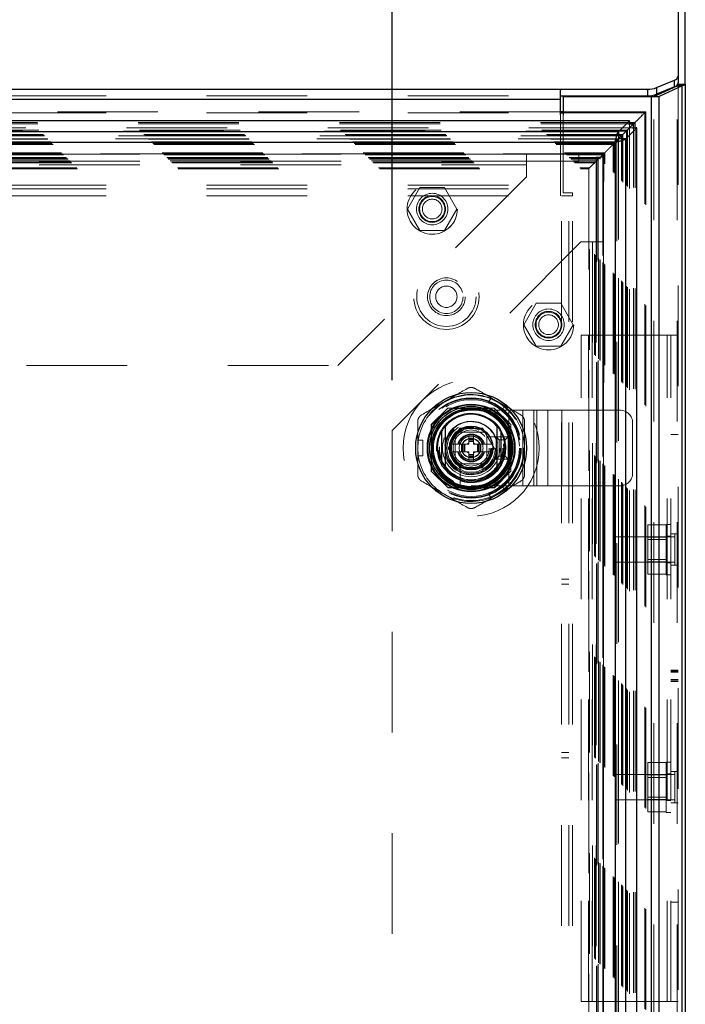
# Model space of a CAD drawing. Header units: inches. Extents: x 0.2 to 10.8, y 0.2 to 8.2.
# Tile 47 of 86: x 3.948 to 4.609, y 4.471 to 5.449. Entities that reach past the tile are written whole.
import ezdxf

# ---------------------------------------------------------------- set-up
doc = ezdxf.new("R2010")
doc.units = ezdxf.units.IN
doc.header["$MEASUREMENT"] = 0
doc.linetypes.add('HIDDEN', pattern=[0.075, 0.05, -0.025])
doc.layers.add('DIMENSIONS', color=140, linetype='Continuous')
doc.layers.add('SLD-0', color=179, linetype='Continuous')
doc.styles.add('SLDTEXTSTYLE0', font='TXT', dxfattribs={"width": 0.7})
doc.dimstyles.new('SLDDIMSTYLE0', dxfattribs={"dimtxt": 0.084961, "dimasz": 0.13, "dimexe": 0, "dimexo": 0.0625, "dimgap": 0.02124, "dimtad": 0, "dimtih": 1, "dimtoh": 1, "dimlfac": 10, "dimrnd": 1e-09, "dimzin": 12, "dimdsep": 46, "dimtxsty": 'SLDTEXTSTYLE0', "dimsah": 1, "dimcen": 0.09, "dimadec": 0, "dimazin": 3, "dimtfac": 1, "dimtofl": 0, "dimtmove": 0, "dimatfit": 3, "dimfxl": 0, "dimfrac": 2, "dimtolj": 1, "dimtzin": 12, "dimarcsym": 0})

# ---------------------------------------------------------------- blocks, each defined once
blk = doc.blocks.new('_D')
at = {"layer": 'DIMENSIONS'}
for p, q in [((2.90067, 5.09079), (2.90067, 6.14808)), ((4.3181, 5.09079), (4.3181, 6.14808)), ((2.90067, 6.02308), (3.33208, 6.02308)), ((3.44721, 6.02308), (3.41868, 6.02308)), ((3.41868, 6.02308), (3.41868, 5.88805)), ((3.77036, 6.02308), (3.79889, 6.02308)), ((3.79889, 6.02308), (3.79889, 5.88805)), ((4.3181, 6.02308), (3.88549, 6.02308)), ((3.41868, 5.88805), (3.44721, 5.88805)), ((3.79889, 5.88805), (3.77036, 5.88805))]:
    blk.add_line(p, q, dxfattribs=at)
for points in [[(2.90067, 6.02308), (3.03067, 6.00308), (3.03067, 6.04308)], [(4.3181, 6.02308), (4.1881, 6.04308), (4.1881, 6.00308)]]:
    blk.add_solid(points, dxfattribs=at)
at = {"layer": 'DIMENSIONS', "char_height": 0.083333, "attachment_point": 1, "style": 'SLDTEXTSTYLE0'}
for s, insert in [('14.17', (3.44721, 6.14952)), ('360.0', (3.44721, 5.99547))]:
    blk.add_mtext(s, dxfattribs=dict(at, insert=insert))

msp = doc.modelspace()

# ---------------------------------------------------------------- linework, layer by layer
at = {"layer": 'SLD-0', "linetype": 'Continuous', "lineweight": 25}
for p, q in [((4.602207, 5.745347), (4.602207, 5.392738)), ((4.609407, 5.384843), (4.609407, 5.738821)), ((4.602207, 5.392738), (4.602207, 5.386213)), ((4.578261, 5.372658), (4.601152, 5.383427)), ((4.580868, 5.381532), (4.598546, 5.389003)), ((4.598546, 5.382477), (4.580868, 5.375006)), ((4.580868, 5.381532), (4.580868, 5.375006)), ((4.606244, 5.383427), (4.583352, 5.372658)), ((4.598546, 5.382477), (4.598546, 5.389003)), ((4.601152, 5.383427), (4.606244, 5.383427)), ((4.601933, 5.384184), (4.608585, 5.384184)), ((4.602207, 5.384843), (4.602207, 5.386213)), ((4.602207, 5.384843), (4.609407, 5.384843)), ((4.606244, 3.049848), (4.606244, 5.383427)), ((4.609407, 5.384843), (4.609407, 3.049848)), ((2.733607, 5.379985), (4.485207, 5.379985)), ((4.485207, 5.370196), (4.485207, 5.379985)), ((4.485207, 5.379985), (4.572029, 5.379985)), ((4.485207, 5.373459), (4.572029, 5.373459)), ((4.488107, 5.372348), (4.488107, 5.354426)), ((4.575716, 5.372348), (4.488107, 5.372348)), ((4.572029, 5.373459), (4.572029, 5.379985)), ((4.575716, 3.049848), (4.575716, 5.372348)), ((4.582028, 5.372348), (4.575716, 5.372348)), ((4.578261, 5.372658), (4.583352, 5.372658)), ((4.583352, 3.049848), (4.583352, 5.372658)), ((2.733607, 5.370196), (4.485207, 5.370196)), ((4.485207, 5.354426), (4.485207, 5.370196)), ((4.488107, 5.357586), (4.485207, 5.357586)), ((4.485207, 5.356467), (4.488107, 5.356467)), ((4.553997, 5.348604), (2.664768, 5.348604)), ((4.553997, 5.348604), (4.543096, 5.337703)), ((4.553037, 5.345503), (4.558048, 5.345503)), ((4.553165, 5.346863), (4.559408, 5.346863)), ((4.553339, 5.340794), (4.558048, 5.345503)), ((4.553997, 5.348604), (4.553997, 5.348106)), ((4.558048, 5.345503), (4.559408, 5.346863)), ((4.558048, 5.340543), (4.558048, 5.345503)), ((4.559408, 5.340672), (4.559408, 5.346863)), ((4.543096, 5.337703), (2.675669, 5.337703)), ((4.553287, 5.340803), (4.543096, 5.330612)), ((4.543096, 5.337703), (4.543096, 5.330612)), ((4.543107, 5.330601), (4.553299, 5.340793)), ((4.550198, 5.330601), (4.561099, 5.341503)), ((4.561099, 5.341503), (4.560626, 5.341503)), ((4.561099, 3.081173), (4.561099, 5.341503)), ((4.539562, 5.327067), (2.679203, 5.327067)), ((4.539562, 5.327067), (4.539562, 3.095609)), ((4.53975, 5.327206), (4.543126, 5.330582)), ((4.550198, 5.330601), (4.543107, 5.330601)), ((4.550198, 3.092074), (4.550198, 5.330601)), ((4.367001, 5.03985), (4.367001, 5.006999)), ((4.426056, 5.03985), (4.426056, 5.006999))]:
    msp.add_line(p, q, dxfattribs=at)
at = {"layer": 'SLD-0', "linetype": 'HIDDEN', "lineweight": 18}
for p, q in [((4.601152, 3.049848), (4.601152, 5.383427)), ((4.602207, 5.384843), (4.602207, 3.049848)), ((2.733607, 5.373459), (4.485207, 5.373459)), ((4.575716, 3.049848), (4.575716, 5.372348)), ((4.578261, 3.049848), (4.578261, 5.372658)), ((2.733607, 5.370196), (4.485207, 5.370196)), ((4.485207, 5.357586), (2.733607, 5.357586)), ((2.733607, 5.356467), (4.485207, 5.356467)), ((4.485207, 5.28469), (4.485207, 5.354426)), ((4.570126, 5.357586), (4.488107, 5.357586)), ((4.488107, 5.356467), (4.569012, 5.356467)), ((4.488107, 5.354426), (4.488107, 5.276848)), ((4.569012, 3.066208), (4.569012, 5.356467)), ((4.57012, 3.065113), (4.57012, 5.357563)), ((2.6656, 5.346863), (4.553165, 5.346863)), ((2.665728, 5.345503), (4.553037, 5.345503)), ((4.553997, 5.348106), (4.553997, 5.341514)), ((4.553997, 5.341514), (2.664768, 5.341514)), ((2.666799, 5.339421), (4.551966, 5.339421)), ((4.550785, 5.338234), (2.667962, 5.338234)), ((2.671299, 5.334921), (4.547466, 5.334921)), ((2.672276, 5.333945), (4.546489, 5.333945)), ((2.672455, 5.333765), (4.54631, 5.333765)), ((4.546032, 5.333492), (2.672748, 5.333492)), ((4.545821, 3.089387), (4.545821, 5.333273)), ((4.54631, 3.088911), (4.54631, 5.333765)), ((4.546489, 3.088731), (4.546489, 5.333945)), ((4.547466, 3.087754), (4.547466, 5.334921)), ((4.55088, 3.084336), (4.55088, 5.338337)), ((4.551966, 5.339421), (4.553339, 5.340794)), ((4.551966, 3.083254), (4.551966, 5.339421)), ((4.553997, 5.341514), (4.553287, 5.340803)), ((4.553299, 5.340793), (4.554008, 5.341503)), ((4.560626, 5.341503), (4.554008, 5.341503)), ((4.554008, 3.081173), (4.554008, 5.341503)), ((4.558048, 3.082132), (4.558048, 5.340543)), ((4.559408, 3.082004), (4.559408, 5.340672)), ((2.675576, 5.330641), (4.543195, 5.330641)), ((4.543096, 5.330612), (2.675669, 5.330612)), ((2.675856, 5.330365), (4.542909, 5.330365)), ((2.678638, 5.327582), (4.540126, 5.327582)), ((2.678871, 5.327317), (4.539893, 5.327317)), ((4.539562, 5.327067), (2.679203, 5.327067)), ((2.680201, 5.326019), (4.538564, 5.326019)), ((2.681078, 5.325142), (4.537687, 5.325142)), ((4.537687, 5.325142), (4.538564, 5.326019)), ((4.537687, 3.097534), (4.537687, 5.325142)), ((4.538564, 5.326019), (4.53975, 5.327206)), ((4.538564, 3.096657), (4.538564, 5.326019)), ((4.539562, 5.327067), (4.539562, 3.095609)), ((4.540126, 3.095094), (4.540126, 5.327582)), ((4.541476, 5.328928), (4.541476, 3.093751)), ((4.542909, 3.092311), (4.542909, 5.330365)), ((4.54307, 5.330528), (4.54307, 3.092148)), ((4.543107, 3.092074), (4.543107, 5.330601)), ((2.689339, 5.316881), (4.529426, 5.316881)), ((2.690339, 5.315881), (4.528426, 5.315881)), ((4.528408, 5.315889), (2.690364, 5.315889)), ((4.528199, 5.315691), (2.690539, 5.315691)), ((2.690839, 5.315381), (4.527926, 5.315381)), ((2.690839, 5.315381), (4.527926, 5.315381)), ((2.691339, 5.314881), (4.527426, 5.314881)), ((2.691341, 5.314866), (4.527436, 5.314866)), ((2.767166, 5.315504), (4.451666, 5.315504)), ((4.451666, 5.315504), (4.451666, 5.304704)), ((4.451666, 5.315504), (4.503466, 5.315504)), ((4.503466, 5.308304), (4.503466, 5.315504)), ((4.524387, 5.311842), (4.528426, 5.315881)), ((4.527369, 5.314836), (4.527369, 3.107803)), ((4.527426, 3.107794), (4.527426, 5.314881)), ((4.527926, 3.107294), (4.527926, 5.315381)), ((4.527926, 5.315381), (4.527926, 3.107294)), ((4.528171, 3.107077), (4.528171, 5.31559)), ((4.528426, 5.315881), (4.529426, 5.316881)), ((4.528426, 3.106794), (4.528426, 5.315881)), ((4.528444, 5.088338), (4.528449, 5.315869)), ((4.529426, 3.105794), (4.529426, 5.316881)), ((2.694089, 5.312131), (4.524676, 5.312131)), ((2.694089, 5.312131), (4.524676, 5.312131)), ((2.694378, 5.311842), (4.524387, 5.311842)), ((2.695493, 5.310727), (4.523272, 5.310727)), ((2.695839, 5.310381), (4.522926, 5.310381)), ((2.697458, 5.308737), (4.521331, 5.308737)), ((2.697508, 5.308685), (4.521242, 5.308685)), ((2.698635, 5.307586), (4.52013, 5.307586)), ((2.699562, 5.306658), (4.519203, 5.306658)), ((2.767166, 5.308304), (4.451666, 5.308304)), ((2.767166, 5.304704), (4.451666, 5.304704)), ((2.767166, 5.304704), (4.451666, 5.304704)), ((4.451666, 5.308304), (4.503466, 5.308304)), ((4.451666, 5.304704), (4.451666, 5.293004)), ((4.514294, 5.301749), (4.519203, 5.306658)), ((4.519203, 5.306658), (4.52013, 5.307586)), ((4.519203, 3.116018), (4.519203, 5.306658)), ((4.52013, 5.307586), (4.521038, 5.308494)), ((4.52013, 3.11509), (4.52013, 5.307586)), ((4.528099, 5.312288), (4.520899, 5.312288)), ((4.520899, 5.312288), (4.520899, 5.228288)), ((4.520979, 5.308458), (4.520979, 3.114219)), ((4.521182, 5.308637), (4.521286, 5.308742)), ((4.521792, 5.309247), (4.521945, 5.3094)), ((4.522926, 5.310381), (4.523272, 5.310727)), ((4.522926, 5.310381), (4.522926, 3.112294)), ((4.523272, 3.111948), (4.523272, 5.310727)), ((4.524387, 3.110833), (4.524387, 5.311842)), ((4.524676, 3.110544), (4.524676, 5.312131)), ((4.524676, 3.110544), (4.524676, 5.312131)), ((4.528099, 5.312288), (4.528099, 5.228288)), ((2.704471, 5.301749), (4.514294, 5.301749)), ((2.705313, 5.300869), (4.513431, 5.300869)), ((4.51342, 5.300874), (4.51342, 3.121803)), ((4.514294, 3.120926), (4.514294, 5.301749)), ((2.733607, 5.28469), (4.485207, 5.28469)), ((2.733607, 5.28469), (4.485207, 5.28469)), ((4.451666, 5.293004), (4.264166, 5.105504)), ((4.485207, 5.27389), (4.485207, 5.28469)), ((2.733607, 5.28109), (4.485207, 5.28109)), ((2.733607, 5.27389), (4.485207, 5.27389)), ((4.345501, 5.282204), (4.333204, 5.260904)), ((4.370097, 5.282204), (4.345501, 5.282204)), ((4.382394, 5.260904), (4.370097, 5.282204)), ((4.486307, 3.148748), (4.486307, 5.273848)), ((4.497107, 5.273848), (4.486307, 5.273848)), ((4.488107, 5.276848), (4.497107, 5.276848)), ((4.493507, 3.148748), (4.493507, 5.273848)), ((4.497107, 5.273848), (4.497107, 5.276848)), ((4.497107, 3.148748), (4.497107, 5.273848)), ((4.497107, 3.148748), (4.497107, 5.273848)), ((4.333204, 5.260904), (4.345501, 5.239604)), ((4.370097, 5.239604), (4.382394, 5.260904)), ((4.345501, 5.239604), (4.370097, 5.239604)), ((4.505599, 5.228288), (4.318099, 5.040788)), ((4.517299, 5.228288), (4.505599, 5.228288)), ((4.517299, 5.228288), (4.517299, 3.194388)), ((4.528099, 5.228288), (4.517299, 5.228288)), ((4.517299, 5.228288), (4.517299, 3.194388)), ((4.520899, 5.228288), (4.520899, 3.194388)), ((4.528099, 5.228288), (4.528099, 3.194388)), ((4.461201, 5.167254), (4.448904, 5.145954)), ((4.485797, 5.167254), (4.461201, 5.167254)), ((4.498094, 5.145954), (4.485797, 5.167254)), ((4.448904, 5.145954), (4.461201, 5.124654)), ((4.485797, 5.124654), (4.498094, 5.145954)), ((4.506007, 5.135548), (4.513207, 5.135548)), ((4.506007, 4.473348), (4.506007, 5.135548)), ((4.513207, 4.473348), (4.513207, 5.135548)), ((4.516807, 5.135548), (4.513207, 5.135548)), ((4.516807, 4.473348), (4.516807, 5.135548)), ((4.516807, 4.473348), (4.516807, 5.135548)), ((4.591407, 5.135548), (4.516807, 5.135548)), ((4.591407, 4.473348), (4.591407, 5.135548)), ((4.602207, 5.135548), (4.591407, 5.135548)), ((4.591407, 4.473348), (4.591407, 5.135548)), ((4.595007, 4.473348), (4.595007, 5.135548)), ((4.461201, 5.124654), (4.485797, 5.124654)), ((2.954666, 5.105504), (4.264166, 5.105504)), ((4.413726, 5.068959), (4.416285, 5.07339)), ((4.413726, 5.068959), (4.427364, 5.061085)), ((4.429923, 5.065516), (4.416285, 5.07339)), ((4.373249, 5.063154), (4.356799, 5.046704)), ((4.373429, 5.062974), (4.356979, 5.046524)), ((4.419449, 5.063154), (4.373249, 5.063154)), ((4.419629, 5.062974), (4.373429, 5.062974)), ((4.414571, 5.062795), (4.378487, 5.062795)), ((4.396527, 5.060926), (4.434027, 5.060926)), ((4.435899, 5.046704), (4.419449, 5.063154)), ((4.427364, 5.061085), (4.429923, 5.065516)), ((4.434027, 4.985926), (4.434027, 5.060926)), ((4.434027, 5.060926), (4.461839, 5.060926)), ((4.434027, 4.985926), (4.434027, 5.060926)), ((4.447933, 4.985926), (4.447933, 5.060926)), ((4.4588, 4.985926), (4.4588, 5.060926)), ((4.461839, 4.985926), (4.461839, 5.060926)), ((4.461839, 5.060926), (4.472706, 5.060926)), ((4.472706, 4.985926), (4.472706, 5.060926)), ((4.472706, 5.060926), (4.486612, 5.060926)), ((4.486612, 4.985926), (4.486612, 5.060926)), ((4.486612, 5.060926), (4.544527, 5.060926)), ((4.486612, 4.985926), (4.486612, 5.060926)), ((4.318099, 5.040788), (4.318099, 3.381888)), ((4.356799, 5.046704), (4.356799, 5.000505)), ((4.356979, 5.046524), (4.356979, 5.000325)), ((4.357159, 5.041466), (4.357159, 5.005383)), ((4.373799, 5.023424), (4.385164, 5.043109)), ((4.380777, 5.039176), (4.380777, 5.007676)), ((4.412277, 5.039176), (4.380777, 5.039176)), ((4.408009, 5.039172), (4.385049, 5.039172)), ((4.385164, 5.043109), (4.407894, 5.043109)), ((4.407894, 5.043109), (4.419259, 5.023424)), ((4.412277, 5.007676), (4.412277, 5.039176)), ((4.436079, 5.046524), (4.435899, 5.046704)), ((4.435899, 5.000505), (4.435899, 5.046704)), ((4.435899, 5.005383), (4.435899, 5.041466)), ((4.436079, 5.000325), (4.436079, 5.046524)), ((4.557027, 4.998426), (4.557027, 5.048426)), ((4.343379, 5.031298), (4.348496, 5.031298)), ((4.343379, 5.01555), (4.343379, 5.031298)), ((4.348496, 5.01555), (4.348496, 5.031298)), ((4.380781, 5.034904), (4.380781, 5.011945)), ((4.394167, 5.035235), (4.394167, 5.03307)), ((4.394167, 5.035235), (4.398891, 5.035235)), ((4.394167, 5.03307), (4.398891, 5.03307)), ((4.394167, 5.03307), (4.394167, 5.032283)), ((4.394167, 5.032283), (4.398891, 5.032283)), ((4.394167, 5.032283), (4.394167, 5.031937)), ((4.394167, 5.031937), (4.394167, 5.03066)), ((4.394167, 5.031937), (4.398891, 5.031937)), ((4.394167, 5.03066), (4.394167, 5.029825)), ((4.394167, 5.03066), (4.398891, 5.03066)), ((4.394167, 5.029825), (4.398891, 5.029825)), ((4.394167, 5.029825), (4.394167, 5.027361)), ((4.398891, 5.035235), (4.398891, 5.03307)), ((4.398891, 5.03307), (4.398891, 5.032283)), ((4.398891, 5.032283), (4.398891, 5.031937)), ((4.398891, 5.031937), (4.398891, 5.03066)), ((4.398891, 5.03066), (4.398891, 5.029825)), ((4.398891, 5.029825), (4.398891, 5.027361)), ((4.412277, 5.011945), (4.412277, 5.034904)), ((4.429166, 5.034448), (4.412838, 5.034448)), ((4.421277, 5.012426), (4.421277, 5.034426)), ((4.424277, 5.031426), (4.421277, 5.034426)), ((4.421277, 5.034426), (4.433277, 5.034426)), ((4.424277, 5.015426), (4.424277, 5.031426)), ((4.424277, 5.031426), (4.430277, 5.031426)), ((4.430277, 5.031426), (4.433277, 5.034426)), ((4.430277, 5.031426), (4.430277, 5.015426)), ((4.433277, 5.034426), (4.433277, 5.012426)), ((4.602207, 5.03686), (4.595007, 5.03686)), ((4.385164, 5.003739), (4.373799, 5.023424)), ((4.386883, 5.027361), (4.376072, 5.027361)), ((4.386883, 5.019487), (4.376072, 5.019487)), ((4.386883, 5.027361), (4.386883, 5.019487)), ((4.387671, 5.027361), (4.386883, 5.027361)), ((4.387671, 5.019487), (4.386883, 5.019487)), ((4.387671, 5.027361), (4.387671, 5.019487)), ((4.388017, 5.027361), (4.387671, 5.027361)), ((4.388017, 5.019487), (4.387671, 5.019487)), ((4.389293, 5.027361), (4.388017, 5.027361)), ((4.388017, 5.027361), (4.388017, 5.019487)), ((4.389293, 5.019487), (4.388017, 5.019487)), ((4.390128, 5.027361), (4.389293, 5.027361)), ((4.389293, 5.027361), (4.389293, 5.019487)), ((4.390128, 5.019487), (4.389293, 5.019487)), ((4.390128, 5.027361), (4.390128, 5.019487)), ((4.394167, 5.027361), (4.390128, 5.027361)), ((4.394167, 5.019487), (4.390128, 5.019487)), ((4.394167, 5.019487), (4.394167, 5.017024)), ((4.402929, 5.027361), (4.398891, 5.027361)), ((4.402929, 5.019487), (4.398891, 5.019487)), ((4.398891, 5.019487), (4.398891, 5.017024)), ((4.402929, 5.027361), (4.402929, 5.019487)), ((4.403765, 5.027361), (4.402929, 5.027361)), ((4.403765, 5.019487), (4.402929, 5.019487)), ((4.405041, 5.027361), (4.403765, 5.027361)), ((4.403765, 5.027361), (4.403765, 5.019487)), ((4.405041, 5.019487), (4.403765, 5.019487)), ((4.405041, 5.027361), (4.405041, 5.019487)), ((4.405387, 5.027361), (4.405041, 5.027361)), ((4.405387, 5.019487), (4.405041, 5.019487)), ((4.405387, 5.027361), (4.405387, 5.019487)), ((4.406175, 5.027361), (4.405387, 5.027361)), ((4.406175, 5.019487), (4.405387, 5.019487)), ((4.406175, 5.027361), (4.406175, 5.019487)), ((4.416986, 5.027361), (4.406175, 5.027361)), ((4.416986, 5.019487), (4.406175, 5.019487)), ((4.419259, 5.023424), (4.407894, 5.003739)), ((4.416986, 5.027361), (4.416879, 5.027548)), ((4.416879, 5.019301), (4.416986, 5.019487)), ((4.343379, 5.01555), (4.348496, 5.01555)), ((4.394167, 5.017024), (4.398891, 5.017024)), ((4.394167, 5.017024), (4.394167, 5.016189)), ((4.394167, 5.016189), (4.398891, 5.016189)), ((4.394167, 5.016189), (4.394167, 5.014912)), ((4.394167, 5.014912), (4.398891, 5.014912)), ((4.394167, 5.014912), (4.394167, 5.014566)), ((4.394167, 5.014566), (4.398891, 5.014566)), ((4.394167, 5.014566), (4.394167, 5.013779)), ((4.394167, 5.013779), (4.398891, 5.013779)), ((4.394167, 5.013779), (4.394167, 5.011613)), ((4.394167, 5.011613), (4.398891, 5.011613)), ((4.398891, 5.017024), (4.398891, 5.016189)), ((4.398891, 5.016189), (4.398891, 5.014912)), ((4.398891, 5.014912), (4.398891, 5.014566)), ((4.398891, 5.014566), (4.398891, 5.013779)), ((4.398891, 5.013779), (4.398891, 5.011613)), ((4.424277, 5.015426), (4.421277, 5.012426)), ((4.433277, 5.012426), (4.421277, 5.012426)), ((4.430277, 5.015426), (4.424277, 5.015426)), ((4.430277, 5.015426), (4.433277, 5.012426)), ((4.356799, 5.000505), (4.373249, 4.984054)), ((4.380777, 5.007676), (4.412277, 5.007676)), ((4.385049, 5.007676), (4.408009, 5.007676)), ((4.407894, 5.003739), (4.385164, 5.003739)), ((4.385505, 5.007116), (4.385505, 4.990787)), ((4.419449, 4.984054), (4.435899, 5.000505)), ((4.419629, 4.983874), (4.436079, 5.000325)), ((4.373249, 4.984054), (4.373429, 4.983874)), ((4.373249, 4.984054), (4.419449, 4.984054)), ((4.373429, 4.983874), (4.419629, 4.983874)), ((4.378487, 4.984054), (4.414571, 4.984054)), ((4.396527, 4.985926), (4.434027, 4.985926)), ((4.427364, 4.985764), (4.413726, 4.97789)), ((4.429923, 4.981333), (4.416285, 4.973459)), ((4.429923, 4.981333), (4.427364, 4.985764)), ((4.434027, 4.985926), (4.461839, 4.985926)), ((4.461839, 4.985926), (4.472706, 4.985926)), ((4.472706, 4.985926), (4.486612, 4.985926)), ((4.486612, 4.985926), (4.544527, 4.985926)), ((4.416285, 4.973459), (4.413726, 4.97789)), ((4.590507, 4.947143), (4.572007, 4.947143)), ((4.572007, 4.947143), (4.572007, 4.934845)), ((4.590507, 4.897548), (4.590507, 4.947548)), ((4.595007, 4.947548), (4.590507, 4.947548)), ((4.539707, 4.935048), (4.539707, 4.910048)), ((4.599082, 4.935048), (4.539707, 4.935048)), ((4.590507, 4.934845), (4.572007, 4.934845)), ((4.572007, 4.934845), (4.572007, 4.91025)), ((4.590507, 4.932343), (4.572007, 4.932343)), ((4.595007, 4.935798), (4.590507, 4.935798)), ((4.602207, 4.938173), (4.595007, 4.938173)), ((4.599082, 4.938173), (4.599082, 4.906923)), ((4.572007, 4.912753), (4.590507, 4.912753)), ((4.539707, 4.910048), (4.599082, 4.910048)), ((4.590507, 4.91025), (4.572007, 4.91025)), ((4.572007, 4.91025), (4.572007, 4.897952)), ((4.590507, 4.909298), (4.595007, 4.909298)), ((4.602207, 4.906923), (4.595007, 4.906923)), ((4.493507, 4.893198), (4.486307, 4.893198)), ((4.590507, 4.897952), (4.572007, 4.897952)), ((4.590507, 4.897548), (4.595007, 4.897548)), ((4.486307, 4.888198), (4.493507, 4.888198)), ((4.602207, 4.802788), (4.595007, 4.802788)), ((4.602207, 4.802308), (4.595007, 4.802308)), ((4.602207, 4.80202), (4.595007, 4.80202)), ((4.602207, 4.801035), (4.595007, 4.801035)), ((4.602207, 4.800521), (4.595007, 4.800521)), ((4.602207, 4.793219), (4.595007, 4.793219)), ((4.602207, 4.791989), (4.595007, 4.791989)), ((4.595007, 4.791728), (4.602207, 4.791728)), ((4.602207, 4.791528), (4.595007, 4.791528)), ((4.486307, 4.720698), (4.493507, 4.720698)), ((4.486307, 4.715698), (4.493507, 4.715698)), ((4.590507, 4.710943), (4.572007, 4.710943)), ((4.572007, 4.710943), (4.572007, 4.698645)), ((4.590507, 4.661348), (4.590507, 4.711348)), ((4.595007, 4.711348), (4.590507, 4.711348)), ((4.539707, 4.698848), (4.539707, 4.673848)), ((4.599082, 4.698848), (4.539707, 4.698848)), ((4.590507, 4.698645), (4.572007, 4.698645)), ((4.572007, 4.698645), (4.572007, 4.67405)), ((4.595007, 4.699598), (4.590507, 4.699598)), ((4.602207, 4.701973), (4.595007, 4.701973)), ((4.599082, 4.701973), (4.599082, 4.670723)), ((4.590507, 4.696143), (4.572007, 4.696143)), ((4.539707, 4.673848), (4.599082, 4.673848)), ((4.572007, 4.676553), (4.590507, 4.676553)), ((4.590507, 4.67405), (4.572007, 4.67405)), ((4.572007, 4.67405), (4.572007, 4.661752)), ((4.590507, 4.673098), (4.595007, 4.673098)), ((4.602207, 4.670723), (4.595007, 4.670723)), ((4.590507, 4.661752), (4.572007, 4.661752)), ((4.590507, 4.661348), (4.595007, 4.661348)), ((4.602207, 4.572035), (4.595007, 4.572035)), ((4.506007, 4.473348), (4.513207, 4.473348)), ((4.516807, 4.473348), (4.513207, 4.473348)), ((4.591407, 4.473348), (4.516807, 4.473348)), ((4.602207, 4.473348), (4.591407, 4.473348))]:
    msp.add_line(p, q, dxfattribs=at)
at = {"layer": 'SLD-0', "linetype": 'HIDDEN', "lineweight": 18, "flags": 128}
for points in [[(4.423104, 5.069453), (4.416868, 5.072528), (4.415991, 5.072882)], [(4.42963, 5.065008), (4.428884, 5.065591), (4.423104, 5.069453)], [(4.343966, 5.031298), (4.343834, 5.030362), (4.343379, 5.023424)], [(4.343379, 5.023424), (4.343834, 5.016487), (4.343966, 5.01555)], [(4.423104, 4.977396), (4.428884, 4.981258), (4.42963, 4.98184)], [(4.415991, 4.973966), (4.416868, 4.974321), (4.423104, 4.977396)]]:
    msp.add_lwpolyline(points, dxfattribs=at)
at = {"layer": 'SLD-0', "linetype": 'HIDDEN', "lineweight": 18}
for centre, radius in [((4.357799, 5.260904), 0.025), ((4.357866, 5.260904), 0.025), ((4.357799, 5.260904), 0.015625), ((4.357799, 5.260904), 0.01325), ((4.357799, 5.260904), 0.0125), ((4.357799, 5.260904), 0.009795), ((4.371907, 5.173748), 0.0325), ((4.371907, 5.173748), 0.0295), ((4.371907, 5.173748), 0.0295), ((4.371907, 5.173748), 0.01875), ((4.371907, 5.173748), 0.0166), ((4.371907, 5.173748), 0.0106), ((4.473499, 5.145954), 0.025), ((4.473499, 5.145954), 0.015625), ((4.473499, 5.145954), 0.01325), ((4.473499, 5.145954), 0.0125), ((4.473499, 5.145954), 0.009795), ((4.396529, 5.023424), 0.0677), ((4.396399, 5.023638), 0.0525), ((4.396529, 5.023424), 0.049839), ((4.396529, 5.023424), 0.049803), ((4.396529, 5.023424), 0.049072), ((4.396529, 5.023424), 0.048031), ((4.396529, 5.023424), 0.043504), ((4.396529, 5.023424), 0.043307), ((4.396529, 5.023424), 0.040551), ((4.396529, 5.023424), 0.04011), ((4.396529, 5.023424), 0.038386), ((4.396529, 5.023424), 0.03248), ((4.396529, 5.023424), 0.031693), ((4.396529, 5.023424), 0.031693), ((4.396529, 5.023424), 0.031496), ((4.396529, 5.023424), 0.028543), ((4.396529, 5.023424), 0.025197), ((4.396529, 5.023424), 0.024016), ((4.396529, 5.023424), 0.020669), ((4.396529, 5.023424), 0.019685), ((4.396529, 5.023424), 0.019488), ((4.396529, 5.023424), 0.017913), ((4.396529, 5.023424), 0.011811), ((4.396529, 5.023424), 0.009679), ((4.396529, 5.023424), 0.009396)]:
    msp.add_circle(centre, radius, dxfattribs=at)
at = {"layer": 'SLD-0', "linetype": 'Continuous', "lineweight": 25}
for radius in [0.055118, 0.043538, 0.042981, 0.041339, 0.03937, 0.038526, 0.021654]:
    msp.add_circle((4.396529, 5.023424), radius, dxfattribs=at)
for centre, radius, start, end in [((4.5974, 5.393788), 0.004921, 283.469469, 347.68139), ((4.572473, 5.40347), 0.023489, 268.917742, 290.940777), ((4.5974, 5.387263), 0.004921, 283.469469, 347.68139), ((4.572473, 5.396944), 0.023489, 268.917742, 290.940777), ((4.396529, 5.023424), 0.033465, 40.119167, 139.880833), ((4.396529, 5.023424), 0.033789, 150.913704, 209.086296), ((4.396529, 5.023424), 0.033789, 330.913704, 29.086296), ((4.396529, 5.023424), 0.033465, 220.119167, 319.880833)]:
    msp.add_arc(centre, radius, start, end, dxfattribs=at)
at = {"layer": 'SLD-0', "linetype": 'HIDDEN', "lineweight": 18}
for centre, radius, start, end in [((4.396529, 5.023424), 0.05315, 120, 171.480376), ((4.396529, 5.023424), 0.05315, 68.519624, 120), ((4.396527, 5.023426), 0.0375, 90, 270), ((4.396529, 5.023424), 0.05315, 0, 51.480376), ((4.544527, 5.048426), 0.0125, 0, 90), ((4.396529, 5.023424), 0.034449, 18.662925, 251.337075), ((4.396529, 5.023424), 0.026181, 7.352847, 175.552299), ((4.396529, 5.023424), 0.026575, 10.98225, 167.559153), ((4.396529, 5.023424), 0.020763, 108.545907, 131.454093), ((4.396529, 5.023424), 0.020763, 48.545907, 71.454093), ((4.396529, 5.023424), 0.01378, 16.60155, 163.39845), ((4.396529, 5.023424), 0.012992, 17.639701, 162.360299), ((4.396529, 5.023424), 0.034449, 251.337075, 18.662925), ((4.396529, 5.023424), 0.020763, 168.545907, 169.069752), ((4.396529, 5.023424), 0.020763, 190.930248, 191.454093), ((4.396529, 5.023424), 0.01378, 196.60155, 343.39845), ((4.396529, 5.023424), 0.012992, 197.639701, 342.360299), ((4.396529, 5.023424), 0.005496, 115.454832, 134.247501), ((4.396529, 5.023424), 0.005496, 225.752499, 244.545168), ((4.396529, 5.023424), 0.026181, 270, 354.241248), ((4.396529, 5.023424), 0.005496, 45.752499, 64.545168), ((4.396529, 5.023424), 0.005496, 295.454832, 314.247501), ((4.396529, 5.023424), 0.020763, 10.930248, 11.454093), ((4.396529, 5.023424), 0.020763, 348.545907, 349.069752), ((4.396529, 5.023424), 0.05315, 308.519624, 0), ((4.396529, 5.023424), 0.05315, 188.519624, 240), ((4.396529, 5.023424), 0.026575, 191.900537, 270), ((4.396529, 5.023424), 0.026181, 189.036928, 270), ((4.396529, 5.023424), 0.026575, 270, 349.259312), ((4.396529, 5.023424), 0.020763, 228.545907, 251.454093), ((4.396529, 5.023424), 0.020763, 288.545907, 311.454093), ((4.544527, 4.998426), 0.0125, 270, 0), ((4.396529, 5.023424), 0.05315, 240, 291.480376)]:
    msp.add_arc(centre, radius, start, end, dxfattribs=at)
at = {"layer": 'SLD-0', "linetype": 'Continuous', "lineweight": 25}
for points in [[(4.601933, 5.384184), (4.601752, 5.383931), (4.601486, 5.383679), (4.601152, 5.383427)], [(4.601933, 5.384184), (4.602113, 5.384403), (4.602207, 5.384623), (4.602207, 5.384843)], [(4.608585, 5.384184), (4.608043, 5.383931), (4.607245, 5.383679), (4.606244, 5.383427)], [(4.608585, 5.384184), (4.609127, 5.384404), (4.609407, 5.384623), (4.609407, 5.384843)], [(4.578261, 5.372658), (4.578125, 5.372555), (4.577977, 5.372451), (4.57782, 5.372348)], [(4.583352, 5.372658), (4.582942, 5.372555), (4.582499, 5.372451), (4.582028, 5.372348)]]:
    msp.add_open_spline(points, degree=3, dxfattribs=at)
for points, knots in [([(4.559408, 5.346863), (4.559829, 5.347297), (4.560673, 5.348165), (4.56136, 5.348795), (4.563066, 5.350522), (4.564928, 5.352389), (4.566356, 5.353809), (4.566979, 5.354428)], [0, 0, 0, 0, 0.2068201, 0.4143112, 0.6220313, 0.8351655, 1, 1, 1, 1]), ([(4.539562, 5.327067), (4.539856, 5.328324), (4.540151, 5.32958), (4.54074, 5.331942), (4.541034, 5.333046), (4.541623, 5.334972), (4.541918, 5.335792), (4.542507, 5.337048), (4.542801, 5.337485), (4.543096, 5.337703)], [0, 0, 0, 0, 0.25, 0.25, 0.5, 0.5, 0.75, 0.75, 1, 1, 1, 1]), ([(4.543096, 5.330612), (4.543012, 5.330588), (4.542843, 5.33054), (4.542591, 5.330423), (4.542339, 5.330276), (4.542086, 5.330096), (4.541834, 5.329886), (4.541581, 5.329648), (4.541266, 5.329319), (4.540887, 5.328876), (4.540445, 5.328305), (4.540003, 5.327695), (4.539709, 5.327276), (4.539562, 5.327067)], [0, 0, 0, 0, 0.071449, 0.142898, 0.214347, 0.285796, 0.357245, 0.428694, 0.500143, 0.6251072, 0.7500715, 0.8750357, 1, 1, 1, 1]), ([(4.550198, 5.330601), (4.549979, 5.330307), (4.549543, 5.330012), (4.548286, 5.329423), (4.547466, 5.329129), (4.545541, 5.32854), (4.544436, 5.328245), (4.542075, 5.327656), (4.540818, 5.327362), (4.539562, 5.327067)], [0, 0, 0, 0, 0.25, 0.25, 0.5, 0.5, 0.75, 0.75, 1, 1, 1, 1]), ([(4.539562, 5.327067), (4.539681, 5.327151), (4.539921, 5.327319), (4.540276, 5.327572), (4.540625, 5.327824), (4.540962, 5.328077), (4.541286, 5.328329), (4.541593, 5.328582), (4.541951, 5.328897), (4.542334, 5.329276), (4.542694, 5.329718), (4.542967, 5.330159), (4.54306, 5.330454), (4.543107, 5.330601)], [0, 0, 0, 0, 0.071449, 0.142898, 0.214347, 0.285796, 0.357245, 0.428694, 0.500143, 0.6251072, 0.7500715, 0.8750357, 1, 1, 1, 1]), ([(4.370755, 5.044768), (4.370583, 5.044562), (4.370309, 5.044282), (4.369672, 5.0436), (4.369311, 5.043198), (4.368609, 5.042332), (4.368261, 5.041862), (4.367601, 5.04088), (4.367292, 5.040372), (4.367001, 5.03985)], [0, 0, 0, 0, 0.25, 0.25, 0.5, 0.5, 0.75, 0.75, 1, 1, 1, 1]), ([(4.370938, 5.001861), (4.370938, 5.001861), (4.370938, 5.001924), (4.370938, 5.002168), (4.370938, 5.002353), (4.370938, 5.002822), (4.370938, 5.003106), (4.370938, 5.003759), (4.370938, 5.004131), (4.370938, 5.005322), (4.370938, 5.006236), (4.370938, 5.00819), (4.370938, 5.009215), (4.370938, 5.011331), (4.370938, 5.012428), (4.370938, 5.014621), (4.370938, 5.015721), (4.370938, 5.01903), (4.370938, 5.021246), (4.370938, 5.025691), (4.370938, 5.027929), (4.370938, 5.032364), (4.370938, 5.03458), (4.370938, 5.037723), (4.370938, 5.03875), (4.370938, 5.040686), (4.370938, 5.041584), (4.370938, 5.043162), (4.370938, 5.043809), (4.370938, 5.044505), (4.370938, 5.044685), (4.370938, 5.044926), (4.370938, 5.044988), (4.370938, 5.044988)], [0, 0, 0, 0, 0.03125, 0.03125, 0.0625, 0.0625, 0.09375, 0.09375, 0.125, 0.125, 0.1875, 0.1875, 0.25, 0.25, 0.3125, 0.3125, 0.375, 0.375, 0.5, 0.5, 0.625, 0.625, 0.75, 0.75, 0.8125, 0.8125, 0.875, 0.875, 0.9375, 0.9375, 0.96875, 0.96875, 1, 1, 1, 1]), ([(4.422119, 5.044988), (4.422119, 5.044988), (4.422119, 5.044925), (4.422119, 5.04468), (4.422119, 5.044496), (4.422119, 5.044026), (4.422119, 5.043743), (4.422119, 5.04309), (4.422119, 5.042718), (4.422119, 5.041527), (4.422119, 5.040613), (4.422119, 5.038658), (4.422119, 5.037634), (4.422119, 5.035518), (4.422119, 5.034421), (4.422119, 5.032228), (4.422119, 5.031128), (4.422119, 5.027819), (4.422119, 5.025603), (4.422119, 5.021158), (4.422119, 5.01892), (4.422119, 5.014485), (4.422119, 5.012269), (4.422119, 5.009125), (4.422119, 5.008099), (4.422119, 5.006163), (4.422119, 5.005265), (4.422119, 5.003687), (4.422119, 5.00304), (4.422119, 5.002343), (4.422119, 5.002163), (4.422119, 5.001923), (4.422119, 5.001861), (4.422119, 5.001861)], [0, 0, 0, 0, 0.03125, 0.03125, 0.0625, 0.0625, 0.09375, 0.09375, 0.125, 0.125, 0.1875, 0.1875, 0.25, 0.25, 0.3125, 0.3125, 0.375, 0.375, 0.5, 0.5, 0.625, 0.625, 0.75, 0.75, 0.8125, 0.8125, 0.875, 0.875, 0.9375, 0.9375, 0.96875, 0.96875, 1, 1, 1, 1]), ([(4.426056, 5.03985), (4.425766, 5.040372), (4.425458, 5.040878), (4.424804, 5.041851), (4.424454, 5.042325), (4.423748, 5.043196), (4.423388, 5.043598), (4.422752, 5.044279), (4.422474, 5.044562), (4.422303, 5.044768)], [0, 0, 0, 0, 0.25, 0.25, 0.5, 0.5, 0.75, 0.75, 1, 1, 1, 1]), ([(4.370755, 5.002081), (4.370583, 5.002287), (4.370309, 5.002567), (4.369672, 5.003248), (4.369311, 5.003651), (4.368609, 5.004517), (4.368261, 5.004987), (4.367601, 5.005969), (4.367292, 5.006476), (4.367001, 5.006999)], [0, 0, 0, 0, 0.25, 0.25, 0.5, 0.5, 0.75, 0.75, 1, 1, 1, 1]), ([(4.426056, 5.006999), (4.425766, 5.006477), (4.425458, 5.005971), (4.424804, 5.004998), (4.424454, 5.004524), (4.423748, 5.003653), (4.423388, 5.003251), (4.422752, 5.00257), (4.422474, 5.002287), (4.422303, 5.002081)], [0, 0, 0, 0, 0.25, 0.25, 0.5, 0.5, 0.75, 0.75, 1, 1, 1, 1])]:
    msp.add_open_spline(points, degree=3, knots=knots, dxfattribs=at)
at = {"layer": 'SLD-0', "linetype": 'HIDDEN', "lineweight": 18}
for points, knots in [([(4.566979, 5.354428), (4.567001, 5.35445), (4.567653, 5.3551), (4.568344, 5.355795), (4.569012, 5.356467)], [0, 0, 0, 0, 0.0330115, 1, 1, 1, 1]), ([(4.569012, 5.356467), (4.569279, 5.356739), (4.569717, 5.357184), (4.570122, 5.357576), (4.570137, 5.35759), (4.570102, 5.357564), (4.570059, 5.357526), (4.569999, 5.357464), (4.569892, 5.357348), (4.569591, 5.357038), (4.568758, 5.356209), (4.568059, 5.35551), (4.567555, 5.355006)], [0, 0, 0, 0, 0.2880326, 0.4703579, 0.5056068, 0.5223456, 0.5383967, 0.5541717, 0.5705903, 0.6077683, 0.7171461, 1, 1, 1, 1]), ([(4.55946, 5.346916), (4.558964, 5.346426), (4.558017, 5.345488), (4.556545, 5.344004), (4.555578, 5.343035), (4.555078, 5.342533)], [0, 0, 0, 0, 0.3461625, 0.6613444, 1, 1, 1, 1]), ([(4.546489, 5.333945), (4.546517, 5.333973), (4.546574, 5.334029), (4.546639, 5.334095), (4.546649, 5.334106), (4.546566, 5.334022), (4.546444, 5.333899), (4.546303, 5.333757), (4.546084, 5.333546), (4.545911, 5.333369), (4.545818, 5.333273)], [0, 0, 0, 0, 0.0820921, 0.1652609, 0.3380534, 0.5184586, 0.6098696, 0.7016563, 0.8395693, 1, 1, 1, 1]), ([(4.551966, 5.339421), (4.55198, 5.339436), (4.552009, 5.339467), (4.551987, 5.339447), (4.551922, 5.339378), (4.55181, 5.339258), (4.551684, 5.339129), (4.551581, 5.339027), (4.551479, 5.338931), (4.551313, 5.338771), (4.551097, 5.338553), (4.550946, 5.3384), (4.550884, 5.338337)], [0, 0, 0, 0, 0.0854316, 0.1791709, 0.2852146, 0.4032689, 0.5298131, 0.5822316, 0.6166706, 0.7266375, 0.8891039, 1, 1, 1, 1]), ([(4.540065, 5.32752), (4.539919, 5.327374), (4.539445, 5.3269), (4.538498, 5.32596), (4.537469, 5.324903), (4.536803, 5.32422), (4.536453, 5.323922), (4.535917, 5.323324), (4.535361, 5.32284), (4.534197, 5.321641), (4.532747, 5.320211), (4.531094, 5.318542), (4.529692, 5.317155), (4.528925, 5.31638), (4.52847, 5.315925), (4.528133, 5.315593), (4.527804, 5.315245), (4.52756, 5.314999), (4.527425, 5.314885), (4.527355, 5.314807), (4.527357, 5.314792), (4.52739, 5.314827), (4.527398, 5.314836)], [0, 0, 0, 0, 0.0349621, 0.1135239, 0.1874183, 0.2255459, 0.2408924, 0.2525398, 0.3498269, 0.4345707, 0.5771063, 0.7238407, 0.8069927, 0.8510766, 0.8671926, 0.8913024, 0.9134853, 0.9328741, 0.9504822, 0.9622432, 0.9905672, 1, 1, 1, 1]), ([(4.528426, 5.315881), (4.528413, 5.315871), (4.528378, 5.315842), (4.528298, 5.315777), (4.528183, 5.31567), (4.528022, 5.315504), (4.527818, 5.315281), (4.527602, 5.31506), (4.527268, 5.3147), (4.526807, 5.314278), (4.526219, 5.313697), (4.525626, 5.313111), (4.525039, 5.312519), (4.524444, 5.311897), (4.52381, 5.311241), (4.523109, 5.310549), (4.522487, 5.309942), (4.521975, 5.309433), (4.52159, 5.309034), (4.521274, 5.308721), (4.521087, 5.308551), (4.521022, 5.308475), (4.520997, 5.308445), (4.521008, 5.308453), (4.521057, 5.308501), (4.521166, 5.308611), (4.521364, 5.308817), (4.521672, 5.309125), (4.522079, 5.309532), (4.522524, 5.309978), (4.522961, 5.31042), (4.523348, 5.310807), (4.523713, 5.311169), (4.524054, 5.311509), (4.52428, 5.311735), (4.524387, 5.311842)], [0, 0, 0, 0, 0.0043936, 0.0117384, 0.0216348, 0.0335057, 0.0477931, 0.0656868, 0.0827174, 0.1309394, 0.1816874, 0.2321677, 0.2822822, 0.331964, 0.3859284, 0.4419291, 0.4994657, 0.527085, 0.5544187, 0.582539, 0.5921652, 0.602874, 0.6156206, 0.6301816, 0.6459192, 0.6630307, 0.693329, 0.7305967, 0.7749518, 0.826606, 0.8674982, 0.9053337, 0.9400534, 0.9715974, 1, 1, 1, 1]), ([(4.528114, 5.31559), (4.528153, 5.315635), (4.528227, 5.315721), (4.528236, 5.315694), (4.528159, 5.31561), (4.528037, 5.315518), (4.527894, 5.315383), (4.527697, 5.315181), (4.527307, 5.31475), (4.526087, 5.313563), (4.524475, 5.311925), (4.523134, 5.310588), (4.522575, 5.31003)], [0, 0, 0, 0, 0.0694334, 0.1312836, 0.1564854, 0.1917523, 0.2123949, 0.2351976, 0.2885007, 0.3879708, 0.7447292, 1, 1, 1, 1]), ([(4.51638, 5.303836), (4.516273, 5.303726), (4.515989, 5.303435), (4.515476, 5.302897), (4.514855, 5.302251), (4.514255, 5.301677), (4.513771, 5.301254), (4.513551, 5.301017), (4.513452, 5.300905), (4.513411, 5.300858), (4.513444, 5.300884), (4.513698, 5.301138), (4.514043, 5.301492), (4.514294, 5.301749)], [0, 0, 0, 0, 0.0609623, 0.1621001, 0.2638364, 0.3710286, 0.4681905, 0.5138764, 0.5600046, 0.6058725, 0.6521238, 0.7462799, 1, 1, 1, 1]), ([(4.521944, 5.309399), (4.52193, 5.309385), (4.52122, 5.308675), (4.51978, 5.307234), (4.51842, 5.30587), (4.517618, 5.305073), (4.517556, 5.305011)], [0, 0, 0, 0, 0.0083434, 0.4364324, 0.9561045, 1, 1, 1, 1]), ([(4.52131, 5.308767), (4.521319, 5.306195), (4.521344, 5.298898), (4.521365, 5.285654), (4.521378, 5.267959), (4.521379, 5.247389), (4.521373, 5.21797), (4.521368, 5.181448), (4.521373, 5.126997), (4.521371, 5.06182), (4.521372, 4.919591), (4.521371, 4.640076), (4.521371, 4.174636), (4.521372, 3.76513), (4.521371, 3.483187), (4.521373, 3.377595), (4.521367, 3.298236), (4.521371, 3.244937), (4.521378, 3.218006), (4.521379, 3.192513), (4.521366, 3.170022), (4.521335, 3.151294), (4.521292, 3.136222), (4.521246, 3.124297), (4.521211, 3.117246), (4.521197, 3.114114), (4.521196, 3.114024)], [0, 0, 0, 0, 0.0035152, 0.0099743, 0.0181041, 0.0277024, 0.0380915, 0.0583161, 0.0776251, 0.1125202, 0.1474061, 0.2720383, 0.4945898, 0.7836175, 0.8317926, 0.8799784, 0.9279504, 0.9402695, 0.9528322, 0.9647627, 0.9751157, 0.9835751, 0.9903625, 0.9957169, 0.9998773, 1, 1, 1, 1]), ([(4.392592, 5.082523), (4.39319, 5.082868), (4.39382, 5.08313), (4.395148, 5.083487), (4.39584, 5.083578), (4.397211, 5.083579), (4.397907, 5.083487), (4.39923, 5.083132), (4.399868, 5.082868), (4.400466, 5.082523)], [0, 0, 0, 0, 0.25, 0.25, 0.5, 0.5, 0.75, 0.75, 1, 1, 1, 1]), ([(4.343379, 5.049564), (4.343379, 5.050254), (4.343469, 5.050931), (4.343823, 5.052259), (4.34409, 5.052905), (4.344775, 5.054092), (4.345203, 5.054649), (4.346171, 5.055617), (4.346719, 5.056038), (4.347316, 5.056383)], [0, 0, 0, 0, 0.25, 0.25, 0.5, 0.5, 0.75, 0.75, 1, 1, 1, 1]), ([(4.445742, 5.056383), (4.446339, 5.056038), (4.446881, 5.055623), (4.447854, 5.054652), (4.448279, 5.054098), (4.448965, 5.052911), (4.449234, 5.052262), (4.449588, 5.050939), (4.449679, 5.050254), (4.449679, 5.049564)], [0, 0, 0, 0, 0.25, 0.25, 0.5, 0.5, 0.75, 0.75, 1, 1, 1, 1]), ([(4.433298, 5.034448), (4.433298, 5.034448), (4.433185, 5.034448), (4.432756, 5.034448), (4.43244, 5.034448), (4.431671, 5.034448), (4.431211, 5.034448), (4.430228, 5.034448), (4.429699, 5.034448), (4.429166, 5.034448)], [0, 0, 0, 0, 0.25, 0.25, 0.5, 0.5, 0.75, 0.75, 1, 1, 1, 1]), ([(4.347316, 4.990465), (4.346719, 4.990811), (4.346177, 4.991226), (4.345204, 4.992197), (4.344779, 4.992751), (4.344093, 4.993938), (4.343824, 4.994587), (4.34347, 4.99591), (4.343379, 4.996594), (4.343379, 4.997285)], [0, 0, 0, 0, 0.25, 0.25, 0.5, 0.5, 0.75, 0.75, 1, 1, 1, 1]), ([(4.385505, 4.990787), (4.385505, 4.990254), (4.385505, 4.989732), (4.385505, 4.988742), (4.385505, 4.988287), (4.385505, 4.987127), (4.385505, 4.986656), (4.385505, 4.986656)], [0, 0, 0, 0, 0.25, 0.25, 0.5, 0.5, 1, 1, 1, 1]), ([(4.449679, 4.997285), (4.449679, 4.996594), (4.449589, 4.995917), (4.449235, 4.994589), (4.448968, 4.993944), (4.448283, 4.992757), (4.447855, 4.9922), (4.446887, 4.991232), (4.446339, 4.990811), (4.445742, 4.990465)], [0, 0, 0, 0, 0.25, 0.25, 0.5, 0.5, 0.75, 0.75, 1, 1, 1, 1]), ([(4.400466, 4.964326), (4.399868, 4.963981), (4.399237, 4.963719), (4.39791, 4.963362), (4.397218, 4.963271), (4.395847, 4.96327), (4.395151, 4.963362), (4.393828, 4.963717), (4.39319, 4.963981), (4.392592, 4.964326)], [0, 0, 0, 0, 0.25, 0.25, 0.5, 0.5, 0.75, 0.75, 1, 1, 1, 1]), ([(4.595007, 4.793447), (4.596207, 4.79345), (4.598607, 4.793455), (4.601007, 4.79345), (4.602207, 4.793447)], [0, 0, 0, 0, 0.4999545, 1, 1, 1, 1])]:
    msp.add_open_spline(points, degree=3, knots=knots, dxfattribs=at)
for points in [[(4.369954, 5.069453), (4.377529, 5.073827), (4.385072, 5.078182), (4.392592, 5.082523)], [(4.416285, 5.07339), (4.410994, 5.076445), (4.405723, 5.079488), (4.400466, 5.082523)], [(4.347316, 5.056383), (4.354836, 5.060725), (4.362379, 5.06508), (4.369954, 5.069453)], [(4.445742, 5.056383), (4.440484, 5.059419), (4.435213, 5.062462), (4.429923, 5.065516)], [(4.343379, 5.031298), (4.343379, 5.037407), (4.343379, 5.043494), (4.343379, 5.049564)], [(4.449679, 5.049564), (4.449679, 5.040881), (4.449679, 5.032172), (4.449679, 5.023424)], [(4.449679, 5.023424), (4.449679, 5.014677), (4.449679, 5.005968), (4.449679, 4.997285)], [(4.343379, 4.997285), (4.343379, 5.003355), (4.343379, 5.009442), (4.343379, 5.01555)], [(4.369954, 4.977396), (4.362379, 4.981769), (4.354836, 4.986124), (4.347316, 4.990465)], [(4.445742, 4.990465), (4.440484, 4.98743), (4.435213, 4.984387), (4.429923, 4.981333)], [(4.392592, 4.964326), (4.385072, 4.968667), (4.377529, 4.973022), (4.369954, 4.977396)], [(4.416285, 4.973459), (4.410994, 4.970404), (4.405723, 4.967361), (4.400466, 4.964326)]]:
    msp.add_open_spline(points, degree=3, dxfattribs=at)

# ---------------------------------------------------------------- dimensions: what is measured, and where the dimension line sits
at = {"layer": 'DIMENSIONS'}
dim = msp.add_linear_dim(base=(4.318099, 6.023081), p1=(2.900666, 5.040788), p2=(4.318099, 5.040788), dimstyle='SLDDIMSTYLE0', dxfattribs=at)
dim.commit()
dim.dimension.update_dxf_attribs({"geometry": '_D', "text_midpoint": (3.608783, 6.023081), "dimtype": 160})

doc.saveas('drawing.dxf')
